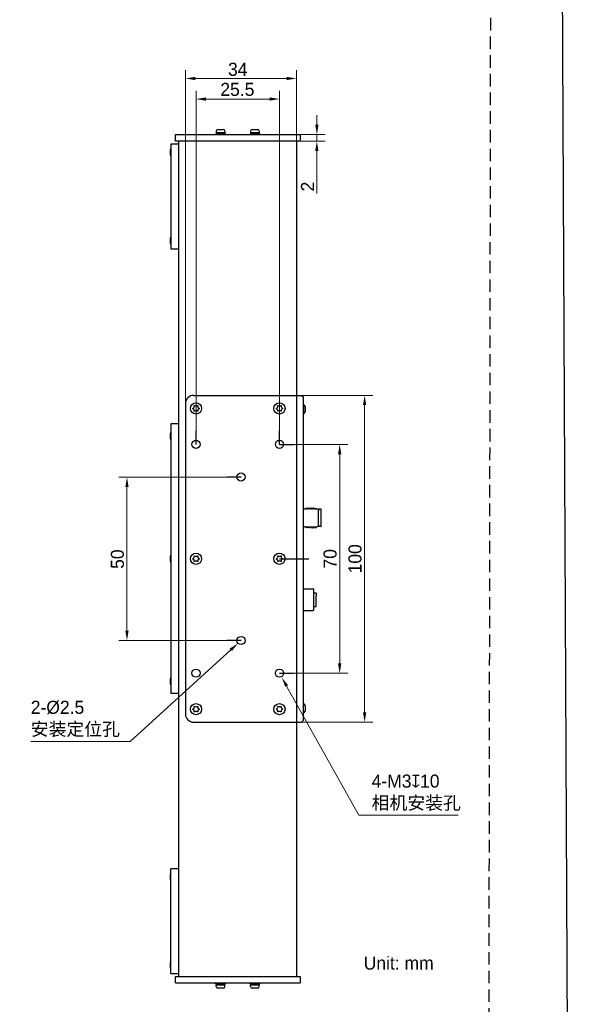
# Model space of a CAD drawing. Header units: millimetres. Extents: x 2329 to 5782, y 1296 to 2780.
# Tile 80 of 123: x 3868 to 4040, y 2208 to 2509. Entities that reach past the tile are written whole.
import ezdxf

# ---------------------------------------------------------------- set-up
doc = ezdxf.new("R2010")
doc.units = ezdxf.units.MM
doc.header["$LTSCALE"] = 0.3
doc.linetypes.add('CENTER', pattern=[50.8, 31.75, -6.35, 6.35, -6.35])
doc.linetypes.add('DASHED', pattern=[19.05, 12.7, -6.35])
doc.layers.add('00-轮廓线', color=7, linetype='Continuous', lineweight=30)
for name, color, linetype in [('00_COMPONENTS', 7, 'Continuous'), ('03_ALL_AXES', 7, 'Continuous'), ('51__DRAFT_DIMS', 7, 'Continuous')]:
    doc.layers.add(name, color=color, linetype=linetype)
doc.styles.add('尺寸值样式', font='兰亭黑 GBK.TTF', dxfattribs={"height": 4})
doc.dimstyles.new('1直线标注', dxfattribs={"dimtxt": 4, "dimasz": 3, "dimexe": 2.5, "dimexo": 0, "dimtad": 1, "dimdec": 1, "dimdsep": 46, "dimtxsty": '尺寸值样式', "dimcen": 0, "dimclrd": 8, "dimclre": 8, "dimclrt": 7, "dimadec": 0, "dimazin": 0, "dimtp": 0.001, "dimtm": 0.001, "dimtfac": 1, "dimtdec": 1, "dimtmove": 0, "dimatfit": 0, "dimldrblk": '_FILLED', "dimfxl": 1, "dimtolj": 1, "dimlwd": 15, "dimlwe": 15, "dimarcsym": 0})
doc.dimstyles.new('3小圆直径标注', dxfattribs={"dimtxt": 4, "dimasz": 3, "dimexe": 2.5, "dimexo": 0, "dimtad": 1, "dimtoh": 1, "dimdec": 3, "dimdsep": 46, "dimtxsty": '尺寸值样式', "dimcen": 0, "dimclrd": 8, "dimclre": 8, "dimclrt": 7, "dimadec": 0, "dimazin": 0, "dimtp": 0.001, "dimtm": 0.001, "dimtfac": 1, "dimtdec": 3, "dimtofl": 0, "dimtmove": 0, "dimatfit": 0, "dimldrblk": '_FILLED', "dimfxl": 1, "dimtolj": 1, "dimlwd": 15, "dimlwe": 15, "dimarcsym": 0})

# ---------------------------------------------------------------- blocks, each defined once
blk = doc.blocks.new('*D233')
at = {"layer": '51__DRAFT_DIMS', "color": 8, "lineweight": 15}
for p, q in [((3952.8, 2394.5), (3976.09, 2394.5)), ((3973.59, 2391.5), (3973.59, 2297.5)), ((3952.8, 2294.5), (3976.09, 2294.5))]:
    blk.add_line(p, q, dxfattribs=at)
at = {"layer": '51__DRAFT_DIMS', "color": 8}
for points in [[(3974.09, 2391.5), (3973.09, 2391.5), (3973.59, 2394.5)], [(3973.09, 2297.5), (3974.09, 2297.5), (3973.59, 2294.5)]]:
    blk.add_solid(points, dxfattribs=at)
at = {"layer": 'Defpoints', "color": 0}
for p in [(3952.8, 2394.5), (3952.8, 2294.5), (3973.59, 2294.5)]:
    blk.add_point(p, dxfattribs=at)
at = {"layer": '51__DRAFT_DIMS', "color": 7, "insert": (3968.65, 2344.5), "char_height": 4, "attachment_point": 2, "rotation": 90, "style": '尺寸值样式'}
blk.add_mtext('\\A1;100', dxfattribs=at)
blk = doc.blocks.new('_FILLED')
at = {"color": 0, "linetype": 'ByBlock'}
blk.add_solid([(0, 0), (-1, 0.17), (-1, -0.17)], dxfattribs=at)
blk = doc.blocks.new('*D234')
at = {"layer": '51__DRAFT_DIMS', "color": 8, "lineweight": 15}
for p, q in [((3947.55, 2379.5), (3968.46, 2379.5)), ((3965.96, 2376.5), (3965.96, 2312.5)), ((3947.55, 2309.5), (3968.46, 2309.5))]:
    blk.add_line(p, q, dxfattribs=at)
at = {"layer": '51__DRAFT_DIMS', "color": 8}
for points in [[(3966.46, 2376.5), (3965.46, 2376.5), (3965.96, 2379.5)], [(3965.46, 2312.5), (3966.46, 2312.5), (3965.96, 2309.5)]]:
    blk.add_solid(points, dxfattribs=at)
at = {"layer": 'Defpoints', "color": 0}
for p in [(3947.55, 2379.5), (3947.55, 2309.5), (3965.96, 2309.5)]:
    blk.add_point(p, dxfattribs=at)
at = {"layer": '51__DRAFT_DIMS', "color": 7, "insert": (3961.02, 2344.5), "char_height": 4, "attachment_point": 2, "rotation": 90, "style": '尺寸值样式'}
blk.add_mtext('\\A1;70', dxfattribs=at)
blk = doc.blocks.new('*D235')
at = {"layer": '51__DRAFT_DIMS', "color": 8, "lineweight": 15}
for p, q in [((3922.05, 2379.5), (3922.05, 2487.64)), ((3944.55, 2485.14), (3925.05, 2485.14)), ((3947.55, 2379.5), (3947.55, 2487.64))]:
    blk.add_line(p, q, dxfattribs=at)
at = {"layer": '51__DRAFT_DIMS', "color": 8}
for points in [[(3925.05, 2485.64), (3925.05, 2484.64), (3922.05, 2485.14)], [(3944.55, 2484.64), (3944.55, 2485.64), (3947.55, 2485.14)]]:
    blk.add_solid(points, dxfattribs=at)
at = {"layer": 'Defpoints', "color": 0}
for p in [(3922.05, 2485.14), (3922.05, 2379.5), (3947.55, 2379.5)]:
    blk.add_point(p, dxfattribs=at)
at = {"layer": '51__DRAFT_DIMS', "color": 7, "insert": (3934.68, 2490.1), "char_height": 4, "attachment_point": 2, "style": '尺寸值样式'}
blk.add_mtext('\\A1;25.5', dxfattribs=at)
blk = doc.blocks.new('*D236')
at = {"layer": '51__DRAFT_DIMS', "color": 8, "lineweight": 15}
for p in [(3949.75, 2305.57), (4002.24, 2266.08)]:
    blk.add_line(p, (3971.79, 2266.08), dxfattribs=at)
at = {"layer": '51__DRAFT_DIMS', "color": 8}
blk.add_solid([(3950.18, 2305.81), (3949.31, 2305.33), (3948.29, 2308.19)], dxfattribs=at)
at = {"layer": 'Defpoints', "color": 0}
for p in [(3946.82, 2310.81), (3948.29, 2308.19)]:
    blk.add_point(p, dxfattribs=at)
at = {"layer": '51__DRAFT_DIMS', "color": 7, "insert": (3975.73, 2278.5), "char_height": 4, "attachment_point": 1, "style": '尺寸值样式'}
blk.add_mtext('\\A1;{4-M3{\\fgdt;x}10\\P相机安装孔}', dxfattribs=at)
blk = doc.blocks.new('*D237')
at = {"layer": '51__DRAFT_DIMS', "color": 8, "lineweight": 15}
for p in [(3932.66, 2316.63), (3871.51, 2288.58)]:
    blk.add_line(p, (3901.92, 2288.58), dxfattribs=at)
at = {"layer": '51__DRAFT_DIMS', "color": 8}
blk.add_solid([(3933, 2316.26), (3932.33, 2317), (3934.88, 2318.66)], dxfattribs=at)
at = {"layer": 'Defpoints', "color": 0}
for p in [(3936.73, 2320.34), (3934.88, 2318.66)]:
    blk.add_point(p, dxfattribs=at)
at = {"layer": '51__DRAFT_DIMS', "color": 7, "insert": (3871.51, 2301.07), "char_height": 4, "attachment_point": 1, "style": '尺寸值样式'}
blk.add_mtext('\\A1;2-%%c2.5\\P安装定位孔', dxfattribs=at)
blk = doc.blocks.new('*D238')
at = {"layer": '51__DRAFT_DIMS', "color": 8, "lineweight": 15}
for p, q in [((3931.55, 2369.5), (3898.43, 2369.5)), ((3900.93, 2366.5), (3900.93, 2322.5)), ((3931.55, 2319.5), (3898.43, 2319.5))]:
    blk.add_line(p, q, dxfattribs=at)
at = {"layer": '51__DRAFT_DIMS', "color": 8}
for points in [[(3901.43, 2366.5), (3900.43, 2366.5), (3900.93, 2369.5)], [(3900.43, 2322.5), (3901.43, 2322.5), (3900.93, 2319.5)]]:
    blk.add_solid(points, dxfattribs=at)
at = {"layer": 'Defpoints', "color": 0}
for p in [(3931.55, 2369.5), (3900.93, 2319.5), (3931.55, 2319.5)]:
    blk.add_point(p, dxfattribs=at)
at = {"layer": '51__DRAFT_DIMS', "color": 7, "insert": (3895.99, 2344.39), "char_height": 4, "attachment_point": 2, "rotation": 90, "style": '尺寸值样式'}
blk.add_mtext('\\A1;50', dxfattribs=at)
blk = doc.blocks.new('*D241')
at = {"layer": '51__DRAFT_DIMS', "color": 8, "lineweight": 15}
for p, q in [((3958.99, 2477.25), (3958.99, 2480.25)), ((3953.38, 2474.25), (3961.49, 2474.25)), ((3958.99, 2474.25), (3958.99, 2472.25)), ((3953.88, 2472.25), (3961.49, 2472.25)), ((3958.99, 2469.25), (3958.99, 2456.26))]:
    blk.add_line(p, q, dxfattribs=at)
at = {"layer": '51__DRAFT_DIMS', "color": 8}
for points in [[(3958.49, 2477.25), (3959.49, 2477.25), (3958.99, 2474.25)], [(3959.49, 2469.25), (3958.49, 2469.25), (3958.99, 2472.25)]]:
    blk.add_solid(points, dxfattribs=at)
at = {"layer": 'Defpoints', "color": 0}
for p in [(3953.38, 2474.25), (3953.88, 2472.25), (3958.99, 2472.25)]:
    blk.add_point(p, dxfattribs=at)
at = {"layer": '51__DRAFT_DIMS', "color": 7, "insert": (3954.13, 2456.89), "char_height": 4, "attachment_point": 1, "rotation": 90, "style": '尺寸值样式'}
blk.add_mtext('\\A1;2', dxfattribs=at)
blk = doc.blocks.new('*D248')
at = {"color": 8, "lineweight": 15}
for p, q in [((3918.8, 2392), (3918.8, 2493.93)), ((3921.8, 2491.43), (3949.8, 2491.43)), ((3952.8, 2394.5), (3952.8, 2493.93))]:
    blk.add_line(p, q, dxfattribs=at)
at = {"color": 8}
for points in [[(3921.8, 2491.93), (3921.8, 2490.93), (3918.8, 2491.43)], [(3949.8, 2490.93), (3949.8, 2491.93), (3952.8, 2491.43)]]:
    blk.add_solid(points, dxfattribs=at)
at = {"layer": 'Defpoints', "color": 0}
for p in [(3952.8, 2491.43), (3918.8, 2392), (3952.8, 2394.5)]:
    blk.add_point(p, dxfattribs=at)
at = {"color": 7, "insert": (3934.8, 2494.21), "char_height": 4, "attachment_point": 5, "style": '尺寸值样式'}
blk.add_mtext('\\A1;34', dxfattribs=at)

msp = doc.modelspace()

# ---------------------------------------------------------------- linework, layer by layer
at = {"linetype": 'DASHED'}
msp.add_lwpolyline([(3392.22792, 2740.6785), (4012.40702, 2744.27705), (4010.14051, 1329.65415), (3389.9614, 1326.05559)], close=True, dxfattribs=at)
at = {"layer": '00-轮廓线'}
msp.add_lwpolyline([(2748.71268, 2771.8538), (4032.71305, 2779.57929), (4039.83456, 1296.37358), (2746.31737, 1296.51209)], close=True, dxfattribs=at)
at = {"layer": '00_COMPONENTS'}
for p, q in [((3915.72933, 2474.2486), (3953.87933, 2474.2486)), ((3915.72933, 2472.2486), (3915.72933, 2474.2486)), ((3928.09183, 2474.4986), (3928.09183, 2474.2486)), ((3931.01547, 2474.4986), (3928.0932, 2474.4986)), ((3928.21683, 2475.3486), (3928.21683, 2474.8486)), ((3930.89183, 2474.8486), (3928.21683, 2474.8486)), ((3928.25433, 2474.8486), (3928.25433, 2474.4986)), ((3928.71683, 2475.8486), (3930.39183, 2475.8486)), ((3930.89183, 2475.3486), (3930.89183, 2474.8486)), ((3931.01683, 2474.4986), (3931.01683, 2474.2486)), ((3938.59183, 2474.4986), (3938.59183, 2474.2486)), ((3941.51547, 2474.4986), (3938.5932, 2474.4986)), ((3938.71683, 2475.3486), (3938.71683, 2474.8486)), ((3941.39183, 2474.8486), (3938.71683, 2474.8486)), ((3938.75433, 2474.8486), (3938.75433, 2474.4986)), ((3939.21683, 2475.8486), (3940.89183, 2475.8486)), ((3941.39183, 2475.3486), (3941.39183, 2474.8486)), ((3941.51683, 2474.4986), (3941.51683, 2474.2486)), ((3953.87933, 2474.2486), (3953.87933, 2472.2486)), ((3916.80433, 2471.3236), (3914.30433, 2471.3236)), ((3914.30433, 2471.3236), (3914.30433, 2439.3236)), ((3953.87933, 2472.2486), (3915.72933, 2472.2486)), ((3916.80433, 2216.7486), (3916.80433, 2472.2486)), ((3952.80433, 2472.2486), (3952.80433, 2216.7486)), ((3914.20433, 2467.9861), (3914.20433, 2469.6611)), ((3914.20433, 2440.9861), (3914.20433, 2442.6611)), ((3914.30433, 2439.3236), (3916.80433, 2439.3236)), ((3918.80433, 2391.9986), (3918.80433, 2296.9986)), ((3921.30433, 2394.4986), (3954.30433, 2394.4986)), ((3954.30433, 2394.4986), (3954.80433, 2393.9986)), ((3954.80433, 2393.9986), (3954.80433, 2385.31582)), ((3954.90433, 2391.5861), (3954.80433, 2391.5861)), ((3954.90433, 2391.5861), (3954.90433, 2388.9111)), ((3954.90433, 2388.9111), (3954.80433, 2388.9111)), ((3955.40433, 2391.0861), (3955.40433, 2389.4111)), ((3916.80433, 2385.7486), (3914.30433, 2385.7486)), ((3914.30433, 2385.7486), (3914.30433, 2303.2486)), ((3914.20433, 2381.1611), (3914.20433, 2382.8361)), ((3954.80433, 2385.31582), (3954.80433, 2358.31582)), ((3955.34771, 2359.72785), (3954.80433, 2359.72785)), ((3955.34771, 2359.72785), (3955.44808, 2359.90171)), ((3955.44808, 2359.90171), (3955.45184, 2359.90498)), ((3955.51434, 2359.90495), (3955.45183, 2359.90495)), ((3955.51434, 2359.90495), (3955.51808, 2359.90173)), ((3955.61895, 2359.72785), (3955.51808, 2359.90173)), ((3955.79177, 2359.72785), (3955.61895, 2359.72785)), ((3955.62696, 2359.71404), (3955.61895, 2359.72785)), ((3955.92664, 2359.96455), (3955.7903, 2359.7287)), ((3955.94443, 2359.99533), (3955.92664, 2359.96455)), ((3955.94445, 2359.99537), (3955.94812, 2359.99855)), ((3956.0106, 2359.9985), (3955.9481, 2359.9985)), ((3956.0106, 2359.9985), (3956.01426, 2359.99533)), ((3956.17091, 2359.72433), (3956.01426, 2359.99533)), ((3956.29177, 2359.72785), (3956.1669, 2359.72785)), ((3956.42664, 2359.96465), (3956.29027, 2359.72872)), ((3956.44445, 2359.99546), (3956.42664, 2359.96465)), ((3956.44447, 2359.9955), (3956.4481, 2359.99864)), ((3956.51057, 2359.9986), (3956.44807, 2359.9986)), ((3956.67087, 2359.72442), (3956.51421, 2359.99545)), ((3956.79177, 2359.72785), (3956.6669, 2359.72785)), ((3956.92663, 2359.96455), (3956.79029, 2359.7287)), ((3956.94441, 2359.99532), (3956.92663, 2359.96455)), ((3956.94444, 2359.99536), (3956.94811, 2359.99854)), ((3957.01058, 2359.99849), (3956.94808, 2359.99849)), ((3957.01058, 2359.99849), (3957.01425, 2359.99532)), ((3957.17088, 2359.72435), (3957.01425, 2359.99532)), ((3957.29177, 2359.72785), (3957.1669, 2359.72785)), ((3957.42662, 2359.96458), (3957.29028, 2359.72871)), ((3957.4444, 2359.99534), (3957.42662, 2359.96458)), ((3957.44443, 2359.99538), (3957.44809, 2359.99855)), ((3957.51057, 2359.99851), (3957.44807, 2359.99851)), ((3957.51057, 2359.99851), (3957.51424, 2359.99533)), ((3957.67086, 2359.72437), (3957.51424, 2359.99533)), ((3957.79177, 2359.72785), (3957.6669, 2359.72785)), ((3957.92665, 2359.9646), (3957.7903, 2359.7287)), ((3957.94445, 2359.99539), (3957.92665, 2359.9646)), ((3957.94448, 2359.99543), (3957.94813, 2359.9986)), ((3958.01061, 2359.99856), (3957.94813, 2359.9986)), ((3958.01061, 2359.99856), (3958.01425, 2359.99541)), ((3958.17093, 2359.72436), (3958.01425, 2359.99541)), ((3958.29177, 2359.72785), (3958.1669, 2359.72785)), ((3958.42663, 2359.96463), (3958.29027, 2359.72872)), ((3958.44441, 2359.99539), (3958.42663, 2359.96463)), ((3958.44444, 2359.99543), (3958.44808, 2359.99859)), ((3958.51056, 2359.99854), (3958.44806, 2359.99854)), ((3958.67085, 2359.7244), (3958.51422, 2359.99537)), ((3958.89771, 2359.72785), (3958.6669, 2359.72785)), ((3958.92242, 2359.78424), (3958.89172, 2359.73133)), ((3958.94036, 2359.81516), (3958.92242, 2359.78424)), ((3958.94037, 2359.81518), (3958.9442, 2359.81848)), ((3959.0067, 2359.81846), (3958.94419, 2359.81846)), ((3959.06096, 2359.72785), (3959.0106, 2359.81508)), ((3959.17933, 2359.72785), (3959.06096, 2359.72785)), ((3959.25858, 2359.6486), (3959.17933, 2359.72785)), ((3959.50433, 2359.6486), (3959.25858, 2359.6486)), ((3959.50433, 2354.3486), (3959.50433, 2359.6486)), ((3959.58622, 2359.3736), (3959.50433, 2359.3736)), ((3959.66703, 2359.62301), (3959.67356, 2359.6486)), ((3960.20433, 2359.6486), (3959.67356, 2359.6486)), ((3960.30433, 2354.4487), (3960.30433, 2359.54851)), ((3954.80433, 2358.25384), (3954.80433, 2357.74337)), ((3954.80433, 2357.68139), (3954.80433, 2331.31582)), ((3955.54177, 2354.26935), (3954.80433, 2354.26935)), ((3955.53776, 2354.27287), (3955.69441, 2354.00187)), ((3955.69807, 2353.9987), (3955.76057, 2353.9987)), ((3955.76057, 2353.9987), (3955.76424, 2354.00187)), ((3955.76424, 2354.00187), (3955.91836, 2354.26851)), ((3956.04177, 2354.26935), (3955.9169, 2354.26935)), ((3956.03782, 2354.27279), (3956.19445, 2354.0018)), ((3956.19448, 2354.00176), (3956.19813, 2353.99859)), ((3956.19811, 2353.99864), (3956.26061, 2353.99864)), ((3956.26425, 2354.00178), (3956.41841, 2354.26848)), ((3956.54177, 2354.26935), (3956.4169, 2354.26935)), ((3956.53774, 2354.27286), (3956.69441, 2354.00182)), ((3956.69806, 2353.99866), (3956.76056, 2353.99866)), ((3956.76056, 2353.99866), (3956.76422, 2354.00184)), ((3956.76422, 2354.00184), (3956.77867, 2354.02683)), ((3956.77867, 2354.02683), (3956.91837, 2354.2685)), ((3957.04174, 2354.26935), (3956.9169, 2354.26935)), ((3957.03775, 2354.27283), (3957.19443, 2354.00177)), ((3957.19445, 2354.00173), (3957.19809, 2353.99859)), ((3957.19806, 2353.99863), (3957.26056, 2353.99863)), ((3957.26421, 2354.00179), (3957.27867, 2354.0268)), ((3957.27867, 2354.0268), (3957.41838, 2354.2685)), ((3957.54177, 2354.26935), (3957.4169, 2354.26935)), ((3957.5378, 2354.27284), (3957.69442, 2354.00188)), ((3957.6981, 2353.9987), (3957.7606, 2353.9987)), ((3957.7606, 2353.9987), (3957.76426, 2354.00187)), ((3957.76426, 2354.00187), (3957.7787, 2354.02685)), ((3957.7787, 2354.02685), (3957.91838, 2354.2685)), ((3958.04177, 2354.26935), (3957.9169, 2354.26935)), ((3958.03778, 2354.27279), (3958.19445, 2354.00174)), ((3958.19448, 2354.0017), (3958.1981, 2353.99856)), ((3958.19808, 2353.9986), (3958.26058, 2353.9986)), ((3958.26421, 2354.00175), (3958.27867, 2354.02676)), ((3958.27867, 2354.02676), (3958.41839, 2354.26849)), ((3958.54177, 2354.26935), (3958.4169, 2354.26935)), ((3958.53777, 2354.27286), (3958.69441, 2354.00188)), ((3958.69808, 2353.99871), (3958.76058, 2353.99871)), ((3958.76058, 2353.99871), (3958.76425, 2354.00188)), ((3958.76425, 2354.00188), (3958.77869, 2354.02687)), ((3958.77869, 2354.02687), (3958.91837, 2354.2685)), ((3959.17933, 2354.26935), (3958.9169, 2354.26935)), ((3959.25858, 2354.3486), (3959.17933, 2354.26935)), ((3959.50433, 2354.3486), (3959.25858, 2354.3486)), ((3959.52176, 2355.12662), (3959.50433, 2355.31922)), ((3959.58522, 2354.6236), (3959.50433, 2354.6236)), ((3959.67356, 2354.3486), (3959.66702, 2354.37421)), ((3960.20433, 2354.3486), (3959.67356, 2354.3486)), ((3914.20433, 2343.6611), (3914.20433, 2345.3361)), ((3954.80433, 2335.3486), (3957.90433, 2335.3486)), ((3958.05433, 2335.1986), (3957.90433, 2335.3486)), ((3958.05433, 2328.7986), (3958.05433, 2335.1986)), ((3954.80433, 2331.31582), (3954.80433, 2304.31582)), ((3958.05433, 2334.0486), (3958.75433, 2334.0486)), ((3958.80433, 2333.9986), (3958.80433, 2333.14881)), ((3958.80433, 2329.9986), (3958.80433, 2333.14881)), ((3954.80433, 2328.6486), (3957.90433, 2328.6486)), ((3958.05433, 2328.7986), (3957.90433, 2328.6486)), ((3958.05433, 2329.9486), (3958.75433, 2329.9486)), ((3914.20433, 2306.1611), (3914.20433, 2307.8361)), ((3954.80433, 2304.31582), (3954.80433, 2294.9986)), ((3916.80433, 2303.2486), (3914.30433, 2303.2486)), ((3954.90433, 2300.0861), (3954.80433, 2300.0861)), ((3955.40433, 2299.5861), (3955.40433, 2297.9111)), ((3954.90433, 2297.4111), (3954.80433, 2297.4111)), ((3921.30433, 2294.4986), (3954.30433, 2294.4986)), ((3954.80433, 2294.9986), (3954.30433, 2294.4986)), ((3914.20433, 2246.3361), (3914.20433, 2248.0111)), ((3914.30433, 2217.6736), (3914.30433, 2249.6736)), ((3916.80433, 2249.6736), (3914.30433, 2249.6736)), ((3914.20433, 2219.3361), (3914.20433, 2221.0111)), ((3914.30433, 2217.6736), (3916.80433, 2217.6736)), ((3915.72933, 2214.7486), (3915.72933, 2216.7486)), ((3915.72933, 2216.7486), (3953.87933, 2216.7486)), ((3915.72933, 2214.7486), (3953.87933, 2214.7486)), ((3928.09183, 2214.4986), (3928.09183, 2214.7486)), ((3928.0932, 2214.4986), (3931.01547, 2214.4986)), ((3928.21683, 2213.6486), (3928.21683, 2214.1486)), ((3928.21683, 2214.1486), (3930.89183, 2214.1486)), ((3928.25433, 2214.1486), (3928.25433, 2214.4986)), ((3930.89183, 2213.6486), (3930.89183, 2214.1486)), ((3931.01683, 2214.4986), (3931.01683, 2214.7486)), ((3938.59183, 2214.4986), (3938.59183, 2214.7486)), ((3938.5932, 2214.4986), (3941.51547, 2214.4986)), ((3938.71683, 2213.6486), (3938.71683, 2214.1486)), ((3938.71683, 2214.1486), (3941.39183, 2214.1486)), ((3938.75433, 2214.1486), (3938.75433, 2214.4986)), ((3941.39183, 2213.6486), (3941.39183, 2214.1486)), ((3941.51683, 2214.4986), (3941.51683, 2214.7486)), ((3953.87933, 2216.7486), (3953.87933, 2214.7486)), ((3930.39183, 2213.1486), (3928.71683, 2213.1486)), ((3940.89183, 2213.1486), (3939.21683, 2213.1486))]:
    msp.add_line(p, q, dxfattribs=at)
for points in [[(3959.66697, 2359.62278), (3959.67081, 2359.63652), (3959.67312, 2359.64557), (3959.67356, 2359.6486)], [(3959.67356, 2354.3486), (3959.67311, 2354.35165), (3959.67079, 2354.36073), (3959.66697, 2354.37444)]]:
    msp.add_lwpolyline(points, dxfattribs=at)
for centre, radius in [((3922.05433, 2390.4986), 1.7125), ((3947.55433, 2390.4986), 1.7125), ((3922.05433, 2379.4986), 1.25), ((3947.55433, 2379.4986), 1.25), ((3935.80433, 2369.4986), 1.25), ((3922.05433, 2344.4986), 1.7125), ((3947.55433, 2344.4986), 1.7125), ((3935.80433, 2319.4986), 1.25), ((3922.05433, 2309.4986), 1.25), ((3947.55433, 2309.4986), 1.25), ((3922.05433, 2298.4986), 1.7125), ((3947.55433, 2298.4986), 1.7125)]:
    msp.add_circle(centre, radius, dxfattribs=at)
for centre, radius, start, end in [((3928.71683, 2475.3486), 0.5, 90, 180), ((3930.39183, 2475.3486), 0.5, 0, 90), ((3939.21683, 2475.3486), 0.5, 90, 180), ((3940.89183, 2475.3486), 0.5, 0, 90), ((3914.70433, 2469.6611), 0.5, 143.3961256, 180), ((3914.70433, 2467.9861), 0.5, 180, 216.6038744), ((3914.70433, 2442.6611), 0.5, 143.3961256, 180), ((3914.70433, 2440.9861), 0.5, 180, 216.6038744), ((3921.30433, 2391.9986), 2.5, 90, 180), ((3954.90433, 2391.0861), 0.5, 0, 90), ((3921.10269, 2389.94917), 0.40461, 354.1175349, 65.8824647), ((3921.24031, 2390.96858), 0.27853, 291.0108084, 8.9891916), ((3922.05433, 2391.59747), 0.40461, 234.1175353, 305.8824651), ((3922.05433, 2389.52764), 0.30272, 51.5731324, 128.4268676), ((3922.86836, 2390.02862), 0.27853, 111.0108084, 188.9891916), ((3922.89521, 2390.98408), 0.30272, 171.5731324, 248.4268676), ((3946.60269, 2389.94917), 0.40461, 354.1175349, 65.8824647), ((3946.74031, 2390.96858), 0.27853, 291.0108084, 8.9891916), ((3947.55433, 2391.59747), 0.40461, 234.1175353, 305.8824651), ((3947.55433, 2389.52764), 0.30272, 51.5731324, 128.4268676), ((3948.36836, 2390.02862), 0.27853, 111.0108084, 188.9891916), ((3948.39521, 2390.98408), 0.30272, 171.5731324, 248.4268676), ((3954.90433, 2389.4111), 0.5, 270, 0), ((3914.70433, 2382.8361), 0.5, 143.3961256, 180), ((3914.70433, 2381.1611), 0.5, 180, 216.6038744), ((3960.20433, 2359.5486), 0.1, 0, 90), ((3958.83556, 2357.9986), 4.04369, 175.5007319, 184.4992681), ((3956.08795, 2353.29863), 3.73848, 19.3305694, 20.1197436), ((3960.20433, 2354.4486), 0.1, 270, 0), ((3914.70433, 2345.3361), 0.5, 143.3961256, 180), ((3914.70433, 2343.6611), 0.5, 180, 216.6038744), ((3921.10269, 2343.94917), 0.40461, 354.1175349, 65.8824647), ((3921.24031, 2344.96858), 0.27853, 291.0108084, 8.9891916), ((3922.05433, 2345.59747), 0.40461, 234.1175353, 305.8824651), ((3922.05433, 2343.52764), 0.30272, 51.5731324, 128.4268676), ((3922.86836, 2344.02862), 0.27853, 111.0108084, 188.9891916), ((3922.89521, 2344.98408), 0.30272, 171.5731324, 248.4268676), ((3946.60269, 2343.94917), 0.40461, 354.1175349, 65.8824647), ((3946.74031, 2344.96858), 0.27853, 291.0108084, 8.9891916), ((3947.55433, 2345.59747), 0.40461, 234.1175353, 305.8824651), ((3947.55433, 2343.52764), 0.30272, 51.5731324, 128.4268676), ((3948.36836, 2344.02862), 0.27853, 111.0108084, 188.9891916), ((3948.39521, 2344.98408), 0.30272, 171.5731324, 248.4268676), ((3958.75433, 2333.9986), 0.05, 0, 90), ((3958.75433, 2329.9986), 0.05, 270, 0), ((3914.70433, 2307.8361), 0.5, 143.3961256, 180), ((3914.70433, 2306.1611), 0.5, 180, 216.6038744), ((3921.10269, 2297.94917), 0.40461, 354.1175349, 65.8824647), ((3921.24031, 2298.96858), 0.27853, 291.0108084, 8.9891916), ((3922.05433, 2299.59747), 0.40461, 234.1175353, 305.8824651), ((3922.86836, 2298.02862), 0.27853, 111.0108084, 188.9891916), ((3922.89521, 2298.98408), 0.30272, 171.5731324, 248.4268676), ((3946.60269, 2297.94917), 0.40461, 354.1175349, 65.8824647), ((3946.74031, 2298.96858), 0.27853, 291.0108084, 8.9891916), ((3947.55433, 2299.59747), 0.40461, 234.1175353, 305.8824651), ((3948.36836, 2298.02862), 0.27853, 111.0108084, 188.9891916), ((3948.39521, 2298.98408), 0.30272, 171.5731324, 248.4268676), ((3954.90433, 2299.5861), 0.5, 0, 90), ((3921.30433, 2296.9986), 2.5, 180, 270), ((3922.05433, 2297.52764), 0.30272, 51.5731324, 128.4268676), ((3947.55433, 2297.52764), 0.30272, 51.5731324, 128.4268676), ((3954.90433, 2297.9111), 0.5, 270, 0), ((3914.70433, 2248.0111), 0.5, 143.3961256, 180), ((3914.70433, 2246.3361), 0.5, 180, 216.6038744), ((3914.70433, 2221.0111), 0.5, 143.3961256, 180), ((3914.70433, 2219.3361), 0.5, 180, 216.6038744), ((3928.71683, 2213.6486), 0.5, 180, 270), ((3930.39183, 2213.6486), 0.5, 270, 0), ((3939.21683, 2213.6486), 0.5, 180, 270), ((3940.89183, 2213.6486), 0.5, 270, 0)]:
    msp.add_arc(centre, radius, start, end, dxfattribs=at)
for centre, start_param, end_param in [((3929.55433, 2474.09304), 1.684588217, 1.782483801), ((3929.55433, 2474.8486), 7.755832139, 7.853981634), ((3940.05433, 2474.09304), 1.684588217, 1.782483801), ((3940.05433, 2474.8486), 7.755832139, 7.853981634), ((3929.55433, 2214.1486), 1.570796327, 1.668945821), ((3940.05433, 2214.1486), 1.570796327, 1.668945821)]:
    msp.add_ellipse(centre, major_axis=(0, -3.57172), ratio=0.363970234, start_param=start_param, end_param=end_param, dxfattribs=at)
for points, knots in [([(3921.26802, 2390.31846), (3921.1339, 2390.37851), (3920.98867, 2390.50855), (3921.15795, 2390.63858), (3921.34017, 2390.70857)], [0, 0, 0, 0, 0.461763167, 1, 1, 1, 1]), ([(3921.51541, 2391.0121), (3921.48491, 2391.2049), (3921.51289, 2391.41652), (3921.69812, 2391.35577), (3921.81718, 2391.26964)], [0, 0, 0, 0, 0.538236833, 1, 1, 1, 1]), ([(3921.86619, 2389.76479), (3921.72133, 2389.64987), (3921.5295, 2389.57367), (3921.49011, 2389.76152), (3921.50517, 2389.9077)], [0, 0, 0, 0, 0.531019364, 1, 1, 1, 1]), ([(3922.59325, 2389.98511), (3922.62375, 2389.7923), (3922.59407, 2389.56775), (3922.38734, 2389.64987), (3922.24248, 2389.76479)], [0, 0, 0, 0, 0.507251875, 1, 1, 1, 1]), ([(3922.29149, 2391.26964), (3922.41055, 2391.35577), (3922.59293, 2391.41559), (3922.62285, 2391.21135), (3922.59576, 2391.02844)], [0, 0, 0, 0, 0.468980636, 1, 1, 1, 1]), ([(3922.7839, 2390.70257), (3922.95586, 2390.63458), (3923.13034, 2390.4966), (3922.95072, 2390.35862), (3922.76849, 2390.28863)], [0, 0, 0, 0, 0.492748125, 1, 1, 1, 1]), ([(3946.76802, 2390.31846), (3946.6339, 2390.37851), (3946.48867, 2390.50855), (3946.65795, 2390.63858), (3946.84017, 2390.70857)], [0, 0, 0, 0, 0.461763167, 1, 1, 1, 1]), ([(3947.01541, 2391.0121), (3946.98491, 2391.2049), (3947.01289, 2391.41652), (3947.19812, 2391.35577), (3947.31718, 2391.26964)], [0, 0, 0, 0, 0.538236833, 1, 1, 1, 1]), ([(3947.36619, 2389.76479), (3947.22133, 2389.64987), (3947.0295, 2389.57367), (3946.99011, 2389.76152), (3947.00517, 2389.9077)], [0, 0, 0, 0, 0.531019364, 1, 1, 1, 1]), ([(3948.09325, 2389.98511), (3948.12375, 2389.7923), (3948.09407, 2389.56775), (3947.88734, 2389.64987), (3947.74248, 2389.76479)], [0, 0, 0, 0, 0.507251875, 1, 1, 1, 1]), ([(3947.79149, 2391.26964), (3947.91055, 2391.35577), (3948.09293, 2391.41559), (3948.12285, 2391.21135), (3948.09576, 2391.02844)], [0, 0, 0, 0, 0.468980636, 1, 1, 1, 1]), ([(3948.2839, 2390.70257), (3948.45586, 2390.63458), (3948.63034, 2390.4966), (3948.45072, 2390.35862), (3948.26849, 2390.28863)], [0, 0, 0, 0, 0.492748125, 1, 1, 1, 1]), ([(3959.5325, 2359.08753), (3959.53529, 2359.11876), (3959.54783, 2359.22868), (3959.57103, 2359.33807), (3959.5983, 2359.4126)], [0, 0, 0, 0, 0.283191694, 1, 1, 1, 1]), ([(3959.5983, 2359.4126), (3959.60701, 2359.43639), (3959.63167, 2359.50594), (3959.65435, 2359.57624), (3959.66703, 2359.62301)], [0, 0, 0, 0, 0.343381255, 1, 1, 1, 1]), ([(3959.53244, 2354.91042), (3959.53094, 2354.92732), (3959.52554, 2354.99865), (3959.52356, 2355.07021), (3959.52356, 2355.12477)], [0, 0, 0, 0, 0.237281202, 1, 1, 1, 1]), ([(3959.5983, 2354.58461), (3959.59, 2354.60727), (3959.55668, 2354.71326), (3959.54011, 2354.82391), (3959.53244, 2354.91042)], [0, 0, 0, 0, 0.217468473, 1, 1, 1, 1]), ([(3959.66702, 2354.37421), (3959.6646, 2354.38315), (3959.64916, 2354.43764), (3959.63135, 2354.49144), (3959.61568, 2354.53614)], [0, 0, 0, 0, 0.16355241, 1, 1, 1, 1]), ([(3921.26802, 2344.31846), (3921.1339, 2344.37851), (3920.98867, 2344.50855), (3921.15795, 2344.63858), (3921.34017, 2344.70857)], [0, 0, 0, 0, 0.461763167, 1, 1, 1, 1]), ([(3921.51541, 2345.0121), (3921.48491, 2345.2049), (3921.51289, 2345.41652), (3921.69812, 2345.35577), (3921.81718, 2345.26964)], [0, 0, 0, 0, 0.538236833, 1, 1, 1, 1]), ([(3921.86619, 2343.76479), (3921.72133, 2343.64987), (3921.5295, 2343.57367), (3921.49011, 2343.76152), (3921.50517, 2343.9077)], [0, 0, 0, 0, 0.531019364, 1, 1, 1, 1]), ([(3922.59325, 2343.98511), (3922.62375, 2343.7923), (3922.59407, 2343.56775), (3922.38734, 2343.64987), (3922.24248, 2343.76479)], [0, 0, 0, 0, 0.507251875, 1, 1, 1, 1]), ([(3922.29149, 2345.26964), (3922.41055, 2345.35577), (3922.59293, 2345.41559), (3922.62285, 2345.21135), (3922.59576, 2345.02844)], [0, 0, 0, 0, 0.468980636, 1, 1, 1, 1]), ([(3922.7839, 2344.70257), (3922.95586, 2344.63458), (3923.13034, 2344.4966), (3922.95072, 2344.35862), (3922.76849, 2344.28863)], [0, 0, 0, 0, 0.492748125, 1, 1, 1, 1]), ([(3946.76802, 2344.31846), (3946.6339, 2344.37851), (3946.48867, 2344.50855), (3946.65795, 2344.63858), (3946.84017, 2344.70857)], [0, 0, 0, 0, 0.461763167, 1, 1, 1, 1]), ([(3947.01541, 2345.0121), (3946.98491, 2345.2049), (3947.01289, 2345.41652), (3947.19812, 2345.35577), (3947.31718, 2345.26964)], [0, 0, 0, 0, 0.538236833, 1, 1, 1, 1]), ([(3947.36619, 2343.76479), (3947.22133, 2343.64987), (3947.0295, 2343.57367), (3946.99011, 2343.76152), (3947.00517, 2343.9077)], [0, 0, 0, 0, 0.531019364, 1, 1, 1, 1]), ([(3948.09325, 2343.98511), (3948.12375, 2343.7923), (3948.09407, 2343.56775), (3947.88734, 2343.64987), (3947.74248, 2343.76479)], [0, 0, 0, 0, 0.507251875, 1, 1, 1, 1]), ([(3947.79149, 2345.26964), (3947.91055, 2345.35577), (3948.09293, 2345.41559), (3948.12285, 2345.21135), (3948.09576, 2345.02844)], [0, 0, 0, 0, 0.468980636, 1, 1, 1, 1]), ([(3948.2839, 2344.70257), (3948.45586, 2344.63458), (3948.63034, 2344.4966), (3948.45072, 2344.35862), (3948.26849, 2344.28863)], [0, 0, 0, 0, 0.492748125, 1, 1, 1, 1]), ([(3921.26802, 2298.31846), (3921.1339, 2298.37851), (3920.98867, 2298.50855), (3921.15795, 2298.63858), (3921.34017, 2298.70857)], [0, 0, 0, 0, 0.461763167, 1, 1, 1, 1]), ([(3921.51541, 2299.0121), (3921.48491, 2299.2049), (3921.51289, 2299.41652), (3921.69812, 2299.35577), (3921.81718, 2299.26964)], [0, 0, 0, 0, 0.538236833, 1, 1, 1, 1]), ([(3922.29149, 2299.26964), (3922.41055, 2299.35577), (3922.59293, 2299.41559), (3922.62285, 2299.21135), (3922.59576, 2299.02844)], [0, 0, 0, 0, 0.468980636, 1, 1, 1, 1]), ([(3922.7839, 2298.70257), (3922.95586, 2298.63458), (3923.13034, 2298.4966), (3922.95072, 2298.35862), (3922.76849, 2298.28863)], [0, 0, 0, 0, 0.492748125, 1, 1, 1, 1]), ([(3946.76802, 2298.31846), (3946.6339, 2298.37851), (3946.48867, 2298.50855), (3946.65795, 2298.63858), (3946.84017, 2298.70857)], [0, 0, 0, 0, 0.461763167, 1, 1, 1, 1]), ([(3947.01541, 2299.0121), (3946.98491, 2299.2049), (3947.01289, 2299.41652), (3947.19812, 2299.35577), (3947.31718, 2299.26964)], [0, 0, 0, 0, 0.538236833, 1, 1, 1, 1]), ([(3947.79149, 2299.26964), (3947.91055, 2299.35577), (3948.09293, 2299.41559), (3948.12285, 2299.21135), (3948.09576, 2299.02844)], [0, 0, 0, 0, 0.468980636, 1, 1, 1, 1]), ([(3948.2839, 2298.70257), (3948.45586, 2298.63458), (3948.63034, 2298.4966), (3948.45072, 2298.35862), (3948.26849, 2298.28863)], [0, 0, 0, 0, 0.492748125, 1, 1, 1, 1]), ([(3921.86619, 2297.76479), (3921.72133, 2297.64987), (3921.5295, 2297.57367), (3921.49011, 2297.76152), (3921.50517, 2297.9077)], [0, 0, 0, 0, 0.531019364, 1, 1, 1, 1]), ([(3922.59325, 2297.98511), (3922.62375, 2297.7923), (3922.59407, 2297.56775), (3922.38734, 2297.64987), (3922.24248, 2297.76479)], [0, 0, 0, 0, 0.507251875, 1, 1, 1, 1]), ([(3947.36619, 2297.76479), (3947.22133, 2297.64987), (3947.0295, 2297.57367), (3946.99011, 2297.76152), (3947.00517, 2297.9077)], [0, 0, 0, 0, 0.531019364, 1, 1, 1, 1]), ([(3948.09325, 2297.98511), (3948.12375, 2297.7923), (3948.09407, 2297.56775), (3947.88734, 2297.64987), (3947.74248, 2297.76479)], [0, 0, 0, 0, 0.507251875, 1, 1, 1, 1])]:
    msp.add_open_spline(points, degree=3, knots=knots, dxfattribs=at)
for points in [[(3956.51057, 2359.99846), (3956.51217, 2359.99847), (3956.51341, 2359.99674), (3956.51421, 2359.99536)], [(3958.51056, 2359.99858), (3958.51217, 2359.99859), (3958.51341, 2359.99683), (3958.51422, 2359.99543)], [(3959.01058, 2359.81507), (3959.00973, 2359.81656), (3959.00841, 2359.81845), (3959.00669, 2359.81845)], [(3955.69443, 2354.00187), (3955.69524, 2354.00047), (3955.69647, 2353.99868), (3955.69809, 2353.99867)], [(3956.26061, 2353.99862), (3956.26222, 2353.99864), (3956.26344, 2354.00041), (3956.26425, 2354.00181)], [(3956.69443, 2354.00179), (3956.69524, 2354.00039), (3956.69646, 2353.9986), (3956.69808, 2353.99859)], [(3957.26056, 2353.9986), (3957.26217, 2353.99858), (3957.26341, 2354.00035), (3957.26421, 2354.00174)], [(3957.69445, 2354.0018), (3957.69526, 2354.0004), (3957.6965, 2353.99862), (3957.69812, 2353.99863)], [(3958.26058, 2353.99873), (3958.26217, 2353.99872), (3958.26341, 2354.00045), (3958.26421, 2354.00182)], [(3958.69443, 2354.00184), (3958.69524, 2354.00043), (3958.69648, 2353.99865), (3958.6981, 2353.99864)]]:
    msp.add_open_spline(points, degree=3, dxfattribs=at)
at = {"layer": '03_ALL_AXES', "linetype": 'CENTER'}
for p, q in [((3922.05433, 2379.4986), (3922.05433, 2383.7486)), ((3947.55433, 2379.4986), (3947.55433, 2383.7486)), ((3947.55433, 2379.4986), (3951.80433, 2379.4986)), ((3935.80433, 2369.4986), (3931.55433, 2369.4986)), ((3947.55433, 2344.4986), (3956.4881, 2344.4986)), ((3935.80433, 2319.4986), (3931.55433, 2319.4986)), ((3947.55433, 2309.4986), (3951.80433, 2309.4986))]:
    msp.add_line(p, q, dxfattribs=at)

# ---------------------------------------------------------------- texts
at = {"insert": (3973.30881, 2222.82687), "char_height": 4, "attachment_point": 1, "style": '尺寸值样式'}
msp.add_mtext('Unit: mm', dxfattribs=at)

# ---------------------------------------------------------------- dimensions: what is measured, and where the dimension line sits
dim = msp.add_linear_dim(base=(3952.80433, 2491.42776), p1=(3918.80433, 2391.9986), p2=(3952.80433, 2394.4986), dimstyle='1直线标注', override={"dimtxsty": '尺寸值样式'})
dim.commit()
dim.dimension.update_dxf_attribs({"geometry": '*D248', "text_midpoint": (3934.80433, 2491.42776), "dimtype": 160})
at = {"layer": '51__DRAFT_DIMS'}
for base, p1, p2, angle, picture, middle in [((3922.05433, 2485.14305), (3947.55433, 2379.4986), (3922.05433, 2379.4986), 180, '*D235', (3934.67836, 2485.14305)), ((3958.98868, 2472.2486), (3953.37933, 2474.2486), (3953.87933, 2472.2486), 270, '*D241', (3958.98868, 2458.27789)), ((3973.59198, 2294.4986), (3952.80433, 2394.4986), (3952.80433, 2294.4986), 270, '*D233', (3973.59198, 2344.4986)), ((3965.9624, 2309.4986), (3947.55433, 2379.4986), (3947.55433, 2309.4986), 270, '*D234', (3965.9624, 2344.4986)), ((3900.92698, 2319.4986), (3931.55433, 2369.4986), (3931.55433, 2319.4986), 270, '*D238', (3900.92698, 2344.38728))]:
    dim = msp.add_linear_dim(base=base, p1=p1, p2=p2, angle=angle, dimstyle='1直线标注', override={"dimtxsty": '尺寸值样式'}, dxfattribs=at)
    dim.commit()
    dim.dimension.update_dxf_attribs({"geometry": picture, "text_midpoint": middle, "dimtype": 160})
for p1, p2, text, picture, middle in [((3936.72776, 2320.34109), (3934.88091, 2318.65611), '2-%%c<>\\P安装定位孔', '*D237', (3884.74972, 2288.58355)), ((3946.82322, 2310.80836), (3948.28545, 2308.18884), '{4-M<>{\\fgdt;x}10\\P相机安装孔}', '*D236', (3988.98686, 2266.07926))]:
    dim = msp.add_diameter_dim_2p(p1=p1, p2=p2, text=text, dimstyle='3小圆直径标注', override={"dimpost": '<>', "dimtxsty": '尺寸值样式'}, dxfattribs=at)
    dim.commit()
    dim.dimension.update_dxf_attribs({"geometry": picture, "text_midpoint": middle, "dimtype": 163})

doc.saveas('drawing.dxf')
